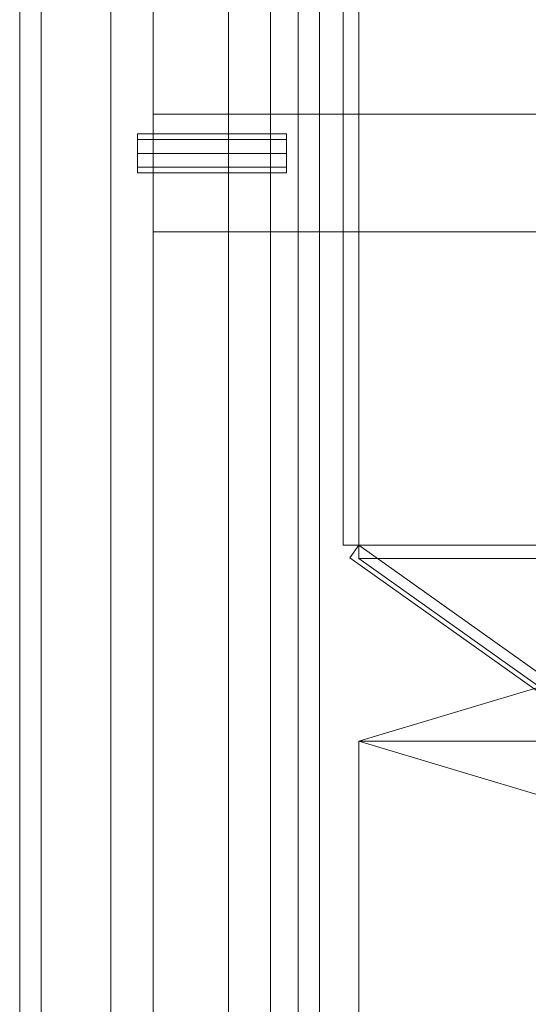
# Model space of a CAD drawing. Header units: millimetres. Extents: x -4738 to 65662, y -68080 to 6847.
# Tile 76 of 256: x -1898 to -1639, y -33834 to -33332. Entities that reach past the tile are written whole.
import ezdxf

# ---------------------------------------------------------------- set-up
doc = ezdxf.new("R2010")
doc.units = ezdxf.units.MM
for name, color, linetype, lineweight in [('COTAS_O', 1, 'Continuous', 0), ('frontal_dosificador', 7, 'Continuous', 0), ('frontal_tolva', 7, 'Continuous', 0)]:
    doc.layers.add(name, color=color, linetype=linetype, lineweight=lineweight)
doc.dimstyles.new('R19_100', dxfattribs={"dimtxt": 250, "dimasz": 150, "dimexe": 150, "dimexo": 80, "dimgap": 100, "dimtad": 1, "dimtih": 1, "dimtoh": 1, "dimdsep": 46, "dimcen": 0.09, "dimadec": 0, "dimazin": 0, "dimtfac": 1, "dimtdec": 4, "dimtofl": 0, "dimtmove": 0, "dimatfit": 3, "dimfxl": 1, "dimtolj": 1, "dimtzin": 0, "dimarcsym": 0})

# ---------------------------------------------------------------- blocks, each defined once
blk = doc.blocks.new('DIM_R31_47')
at = {"layer": 'COTAS_O'}
for p, q in [((-1725, -31700), (-1025, -31700)), ((-1025, -31700), (-1070, -31850)), ((-1025, -34400), (-1025, -31700)), ((-1025, -31700), (-980, -31850)), ((-1025, -34400), (-1070, -34250)), ((-1025, -34400), (-980, -34250)), ((-1725, -34400), (-1025, -34400))]:
    blk.add_line(p, q, dxfattribs=at)
blk.add_text('2700 O', height=250, rotation=90, dxfattribs=at).set_placement((-1125, -33050))
blk = doc.blocks.new('DIM_R31_48')
at = {"layer": 'COTAS_O'}
for p, q in [((-1725, -33700), (-1575, -33655)), ((1725, -33700), (1575, -33655)), ((-1725, -34400), (-1725, -33700)), ((-1725, -33700), (1725, -33700)), ((-1725, -33700), (-1575, -33745)), ((1725, -33700), (1575, -33745)), ((1725, -34400), (1725, -33700))]:
    blk.add_line(p, q, dxfattribs=at)
blk.add_text('3450 O', height=250, dxfattribs=at).set_placement((0, -33600))

msp = doc.modelspace()

# ---------------------------------------------------------------- linework, layer by layer
at = {"layer": 'frontal_dosificador'}
for p, q in [((-1830, -34880), (-1830, -32340)), ((-1770, -34880), (-1770, -32340)), ((-1770, -33380), (-1830, -33380)), ((-1830, -33440), (-1830, -33380)), ((-1770, -33440), (-1770, -33380)), ((-230, -33380), (-1770, -33380)), ((-1838, -33392.929), (-1838, -33390)), ((-1762, -33390), (-1838, -33390)), ((-1762, -33392.929), (-1762, -33390)), ((-1838, -33400), (-1838, -33392.929)), ((-1762, -33392.929), (-1838, -33392.929)), ((-1762, -33400), (-1762, -33392.929)), ((-1838, -33400), (-1838, -33407.071)), ((-1838, -33400), (-1762, -33400)), ((-1762, -33407.071), (-1762, -33400)), ((-1838, -33407.071), (-1838, -33410)), ((-1762, -33407.071), (-1838, -33407.071)), ((-1762, -33410), (-1838, -33410)), ((-1762, -33407.071), (-1762, -33410)), ((-1770, -33440), (-1830, -33440)), ((-230, -33440), (-1770, -33440))]:
    msp.add_line(p, q, dxfattribs=at)
at = {"layer": 'frontal_tolva'}
for p, q in [((-1898, -35980), (-1898, -32700)), ((-1887, -35980), (-1887, -32700)), ((-1756, -35980), (-1756, -32700)), ((-1745, -35980), (-1745, -32700)), ((-1733, -33600), (-1733, -32700)), ((-1725, -33600), (-1725, -32700)), ((-1851.5, -34332.806), (-1851.5, -32835.806)), ((-1791.5, -32835.806), (-1791.5, -34332.806)), ((-1851.5, -32870.194), (-1851.5, -34367.194)), ((-1791.5, -34367.194), (-1791.5, -32870.194)), ((-1725, -33600), (-1733, -33600)), ((-1725, -33600), (-1729.636, -33606.52)), ((1725, -33600), (-1725, -33600)), ((-600, -34400), (-1725, -33600)), ((-1725, -33600), (-1725, -33606.849)), ((-604.636, -34406.52), (-1729.636, -33606.52)), ((1725, -33606.849), (-1725, -33606.849)), ((-1725, -33606.849), (-600, -34406.849))]:
    msp.add_line(p, q, dxfattribs=at)

# ---------------------------------------------------------------- dimensions: what is measured, and where the dimension line sits
at = {"layer": 'COTAS_O'}
for p2, distance, picture, middle in [((-1725, -31700), -700, 'DIM_R31_47', (-1025, -33050)), ((1725, -34400), 700, 'DIM_R31_48', (0, -33700))]:
    dim = msp.add_aligned_dim(p1=(-1725, -34400), p2=p2, distance=distance, text='<> O', dimstyle='R19_100', dxfattribs=at)
    dim.commit()
    dim.dimension.update_dxf_attribs({"geometry": picture, "text_midpoint": middle})

doc.saveas('drawing.dxf')
